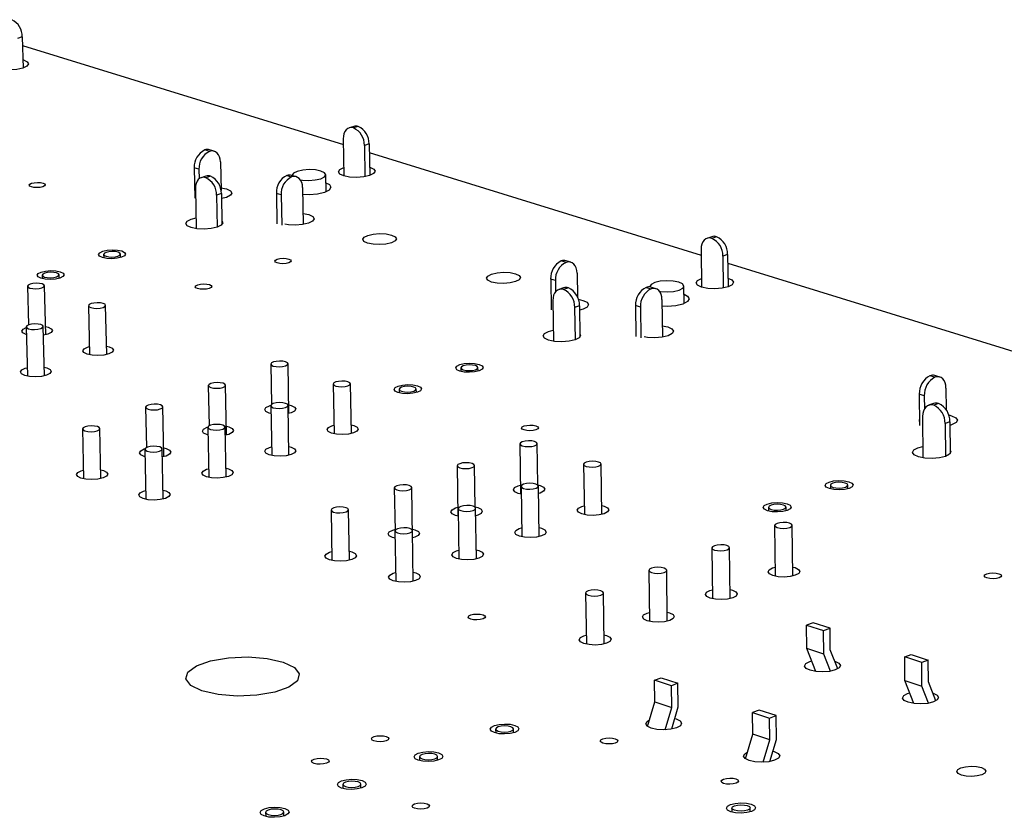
# Model space of a CAD drawing. Extents: x 79 to 216, y 65 to 126.
# Tile 13 of 14: x 169 to 194, y 91 to 110. Entities that reach past the tile are written whole.
import ezdxf

# ---------------------------------------------------------------- set-up
doc = ezdxf.new("R2010")
doc.units = 0
doc.layers.get('0').update_dxf_attribs({"linetype": 'CONTINUOUS'})

msp = doc.modelspace()

# ---------------------------------------------------------------- linework, layer by layer
at = {"color": 7, "linetype": 'CONTINUOUS'}
for p, q in [((169.452, 110.009), (169.335, 109.971)), ((169.452, 110.009), (169.47, 109.234)), ((169.457, 109.797), (177.417, 107.337)), ((177.676, 107.787), (177.558, 107.747)), ((177.788, 107.786), (177.671, 107.747)), ((177.415, 107.476), (177.431, 106.554)), ((178.057, 107.354), (177.939, 107.314)), ((177.939, 107.314), (177.953, 106.536)), ((178.057, 107.354), (178.071, 106.566)), ((174.095, 107.166), (173.979, 107.202)), ((174.213, 107.169), (174.097, 107.205)), ((178.061, 107.138), (186.294, 104.593)), ((173.835, 106.724), (173.719, 106.76)), ((173.719, 106.76), (173.734, 106.008)), ((174.368, 106.903), (174.383, 106.196)), ((173.835, 106.724), (173.84, 106.487)), ((174.009, 106.554), (173.89, 106.514)), ((174.121, 106.554), (174.002, 106.514)), ((176.016, 106.567), (176.133, 106.531)), ((176.252, 106.534), (176.135, 106.571)), ((176.151, 106.572), (176.151, 106.566)), ((176.988, 106.163), (176.98, 106.588)), ((176.406, 106.268), (176.423, 105.356)), ((173.748, 106.242), (173.768, 105.248)), ((174.39, 106.118), (174.271, 106.078)), ((174.271, 106.078), (174.287, 105.286)), ((174.39, 106.118), (174.405, 105.354)), ((175.872, 106.087), (175.756, 106.124)), ((175.756, 106.124), (175.77, 105.37)), ((175.872, 106.087), (175.887, 105.333)), ((186.557, 105.049), (186.439, 105.008)), ((186.677, 105.049), (186.559, 105.008)), ((171.47, 104.609), (171.472, 104.524)), ((171.889, 104.533), (171.887, 104.618)), ((186.292, 104.735), (186.303, 103.799)), ((186.952, 104.608), (186.834, 104.567)), ((186.834, 104.567), (186.843, 103.777)), ((186.952, 104.608), (186.961, 103.807)), ((182.943, 104.411), (182.823, 104.448)), ((183.062, 104.415), (182.942, 104.452)), ((186.955, 104.389), (195.475, 101.756)), ((169.944, 104.093), (169.946, 104.008)), ((170.365, 104.017), (170.363, 104.103)), ((183.216, 104.145), (183.224, 103.557)), ((170.032, 102.615), (170.004, 103.831)), ((182.681, 103.961), (182.561, 103.998)), ((182.561, 103.998), (182.572, 103.235)), ((182.681, 103.961), (182.684, 103.686)), ((185.874, 103.391), (185.868, 103.824)), ((169.583, 103.821), (169.605, 102.86)), ((182.88, 103.779), (182.761, 103.738)), ((183, 103.779), (182.88, 103.738)), ((184.93, 103.792), (185.051, 103.754)), ((185.024, 103.812), (185.024, 103.802)), ((185.17, 103.758), (185.049, 103.796)), ((171.096, 103.336), (171.123, 102.116)), ((171.545, 102.126), (171.519, 103.346)), ((182.615, 103.464), (182.629, 102.452)), ((183.276, 103.335), (183.156, 103.294)), ((183.276, 103.335), (183.287, 102.559)), ((184.788, 103.302), (184.667, 103.34)), ((184.667, 103.34), (184.677, 102.575)), ((185.323, 103.488), (185.335, 102.559)), ((183.156, 103.294), (183.168, 102.489)), ((184.788, 103.302), (184.798, 102.537)), ((169.549, 102.811), (169.577, 101.588)), ((170, 101.598), (169.973, 102.821)), ((170.027, 102.823), (170.092, 102.807)), ((175.617, 101.888), (175.636, 100.887)), ((176.067, 100.666), (176.044, 101.896)), ((180.332, 101.794), (180.333, 101.705)), ((180.758, 101.712), (180.757, 101.801)), ((177.166, 101.391), (177.188, 100.158)), ((177.616, 100.165), (177.594, 101.399)), ((192.096, 101.561), (191.972, 101.6)), ((192.215, 101.566), (192.091, 101.604)), ((174.067, 101.354), (174.088, 100.354)), ((174.52, 100.13), (174.495, 101.363)), ((178.801, 101.262), (178.803, 101.174)), ((179.229, 101.181), (179.227, 101.27)), ((191.831, 101.103), (191.707, 101.141)), ((191.707, 101.141), (191.713, 100.367)), ((192.367, 101.293), (192.371, 100.759)), ((191.831, 101.103), (191.833, 100.777)), ((192.058, 100.909), (191.938, 100.866)), ((192.185, 100.909), (192.065, 100.866)), ((172.51, 100.818), (172.531, 99.817)), ((172.965, 99.591), (172.939, 100.827)), ((175.615, 100.855), (175.639, 99.618)), ((176.068, 99.627), (176.044, 100.863)), ((176.063, 100.879), (176.125, 100.863)), ((191.788, 100.59), (191.797, 99.561)), ((192.468, 100.457), (192.349, 100.414)), ((192.349, 100.414), (192.355, 99.595)), ((192.437, 100.626), (192.508, 100.608)), ((192.468, 100.457), (192.474, 99.667)), ((170.945, 100.279), (170.973, 99.04)), ((171.402, 99.049), (171.375, 100.288)), ((174.057, 100.316), (174.082, 99.076)), ((174.512, 99.085), (174.487, 100.325)), ((174.515, 100.344), (174.579, 100.328)), ((182.241, 98.889), (182.226, 99.915)), ((172.492, 99.774), (172.518, 98.532)), ((172.949, 98.541), (172.923, 99.783)), ((172.96, 99.806), (173.024, 99.79)), ((181.794, 99.909), (181.812, 98.665)), ((180.241, 99.364), (180.261, 98.117)), ((180.691, 98.331), (180.674, 99.371)), ((183.379, 99.401), (183.397, 98.153)), ((183.83, 98.159), (183.813, 99.407)), ((178.681, 98.816), (178.699, 97.762)), ((179.136, 97.574), (179.115, 98.824)), ((181.826, 98.853), (181.845, 97.602)), ((182.244, 98.888), (182.301, 98.874)), ((182.279, 97.609), (182.26, 98.86)), ((189.5, 98.881), (189.501, 98.79)), ((189.934, 98.794), (189.933, 98.885)), ((177.113, 98.266), (177.135, 97.013)), ((177.57, 97.021), (177.548, 98.274)), ((180.265, 98.303), (180.285, 97.049)), ((180.69, 98.343), (180.751, 98.327)), ((180.72, 97.056), (180.7, 98.31)), ((187.966, 98.333), (187.967, 98.242)), ((188.401, 98.246), (188.4, 98.338)), ((178.696, 97.749), (178.717, 96.493)), ((179.132, 97.794), (179.194, 97.778)), ((179.153, 96.5), (179.132, 97.757)), ((188.117, 97.883), (188.131, 96.624)), ((188.568, 96.629), (188.555, 97.888)), ((186.562, 97.326), (186.577, 96.065)), ((187.015, 96.07), (187.001, 97.332)), ((184.999, 96.767), (185.015, 95.502)), ((185.455, 95.508), (185.439, 96.773)), ((183.428, 96.205), (183.446, 94.937)), ((183.886, 94.943), (183.869, 96.211)), ((189.072, 95.47), (188.91, 95.412)), ((188.91, 95.412), (189.33, 95.275)), ((188.916, 94.829), (188.91, 95.412)), ((189.492, 95.334), (189.072, 95.47)), ((189.33, 95.275), (189.492, 95.334)), ((189.336, 94.692), (189.33, 95.275)), ((189.497, 94.797), (189.492, 95.334)), ((189.336, 94.692), (188.916, 94.829)), ((189.141, 94.259), (188.916, 94.829)), ((189.682, 94.325), (189.497, 94.797)), ((189.503, 94.267), (189.336, 94.692)), ((191.344, 94.622), (191.505, 94.681)), ((191.767, 94.484), (191.344, 94.622)), ((191.349, 94.037), (191.344, 94.622)), ((191.505, 94.681), (191.929, 94.543)), ((191.929, 94.543), (191.767, 94.484)), ((191.933, 94.004), (191.929, 94.543)), ((191.772, 93.899), (191.767, 94.484)), ((185.137, 94.046), (185.301, 94.105)), ((185.301, 94.105), (185.72, 93.967)), ((185.557, 93.907), (185.137, 94.046)), ((185.144, 93.507), (185.137, 94.046)), ((185.72, 93.967), (185.557, 93.907)), ((185.564, 93.368), (185.557, 93.907)), ((185.727, 93.381), (185.72, 93.967)), ((191.349, 94.037), (191.772, 93.899)), ((191.573, 93.464), (191.349, 94.037)), ((191.939, 93.472), (191.772, 93.899)), ((192.118, 93.53), (191.933, 94.004)), ((184.967, 92.894), (185.144, 93.507)), ((185.144, 93.507), (185.564, 93.368)), ((185.403, 92.814), (185.564, 93.368)), ((185.569, 92.833), (185.727, 93.381)), ((187.732, 93.304), (187.568, 93.245)), ((187.574, 92.703), (187.568, 93.245)), ((187.568, 93.245), (187.992, 93.105)), ((188.155, 93.165), (187.732, 93.304)), ((187.992, 93.105), (188.155, 93.165)), ((187.998, 92.563), (187.992, 93.105)), ((188.161, 92.576), (188.155, 93.165)), ((181.642, 92.739), (181.641, 92.836)), ((181.196, 92.829), (181.197, 92.733)), ((187.396, 92.089), (187.574, 92.703)), ((187.998, 92.563), (187.574, 92.703)), ((187.836, 92.007), (187.998, 92.563)), ((188.002, 92.025), (188.161, 92.576)), ((179.305, 92.145), (179.306, 92.048)), ((179.752, 92.055), (179.751, 92.152)), ((177.402, 91.456), (177.404, 91.359)), ((177.851, 91.366), (177.85, 91.464)), ((187.509, 90.777), (187.508, 90.876)), ((175.488, 90.764), (175.49, 90.665)), ((175.939, 90.673), (175.937, 90.772)), ((187.057, 90.871), (187.059, 90.772))]:
    msp.add_line(p, q, dxfattribs=at)
for points in [[(169.465, 109.44), (169.479, 109.436), (169.574, 109.391), (169.604, 109.337), (169.567, 109.281), (169.467, 109.233), (169.32, 109.2), (169.148, 109.187), (168.978, 109.195), (168.835, 109.223), (168.741, 109.268), (168.71, 109.323), (168.748, 109.378), (168.844, 109.425)], [(177.671, 107.747), (177.62, 107.756), (177.571, 107.751), (177.526, 107.732), (177.487, 107.701), (177.456, 107.658), (177.432, 107.604), (177.419, 107.543), (177.415, 107.476)], [(174.368, 106.903), (174.362, 106.97), (174.346, 107.031), (174.32, 107.083), (174.285, 107.126), (174.244, 107.156), (174.197, 107.173), (174.147, 107.176), (174.095, 107.166)], [(178.072, 106.774), (178.17, 106.728), (178.204, 106.672), (178.169, 106.615), (178.07, 106.566), (177.922, 106.531), (177.747, 106.517), (177.573, 106.526), (177.426, 106.556), (177.328, 106.602), (177.294, 106.658), (177.33, 106.715), (177.428, 106.764)], [(174.002, 106.514), (173.951, 106.523), (173.902, 106.518), (173.858, 106.5), (173.819, 106.468), (173.788, 106.425), (173.765, 106.371), (173.751, 106.31), (173.748, 106.242)], [(176.406, 106.268), (176.4, 106.335), (176.384, 106.396), (176.358, 106.449), (176.324, 106.491), (176.282, 106.521), (176.236, 106.539), (176.185, 106.542), (176.133, 106.531)], [(176.275, 106.67), (176.184, 106.625), (176.151, 106.574), (176.152, 106.566)], [(176.334, 106.464), (176.404, 106.453), (176.563, 106.445), (176.722, 106.458), (176.857, 106.489), (176.948, 106.534), (176.98, 106.586), (176.949, 106.637), (176.86, 106.679), (176.727, 106.706), (176.568, 106.714), (176.41, 106.702), (176.275, 106.67)], [(169.966, 106.38), (170.008, 106.359), (170.022, 106.334), (170.006, 106.309), (169.961, 106.287), (169.895, 106.272), (169.818, 106.266), (169.741, 106.27), (169.677, 106.283), (169.635, 106.303), (169.621, 106.328), (169.638, 106.353), (169.682, 106.375), (169.748, 106.39), (169.825, 106.396), (169.902, 106.393), (169.966, 106.38)], [(176.984, 106.387), (177.07, 106.342), (177.11, 106.275), (177.068, 106.208), (176.95, 106.149), (176.774, 106.108), (176.568, 106.092), (176.41, 106.097)], [(174.381, 106.265), (174.521, 106.236), (174.618, 106.189), (174.651, 106.133), (174.615, 106.076), (174.515, 106.026), (174.393, 105.996)], [(176.418, 105.627), (176.558, 105.598), (176.656, 105.552), (176.69, 105.495), (176.654, 105.437), (176.553, 105.387), (176.404, 105.353), (176.229, 105.339), (176.054, 105.347), (175.969, 105.361)], [(174.404, 105.437), (174.423, 105.393), (174.386, 105.336), (174.285, 105.286), (174.136, 105.251), (173.96, 105.237), (173.785, 105.246), (173.638, 105.276), (173.54, 105.323), (173.508, 105.38), (173.545, 105.437), (173.645, 105.487), (173.762, 105.516)], [(178.612, 105.091), (178.702, 105.048), (178.733, 104.996), (178.701, 104.944), (178.61, 104.898), (178.474, 104.866), (178.314, 104.853), (178.154, 104.861), (178.019, 104.889), (177.929, 104.932), (177.898, 104.984), (177.93, 105.036), (178.021, 105.082), (178.157, 105.114), (178.317, 105.126), (178.476, 105.118), (178.612, 105.091)], [(186.559, 105.008), (186.506, 105.017), (186.455, 105.013), (186.409, 104.994), (186.368, 104.963), (186.335, 104.919), (186.311, 104.865), (186.296, 104.803), (186.292, 104.735)], [(171.918, 104.695), (171.989, 104.66), (172.013, 104.619), (171.985, 104.576), (171.911, 104.54), (171.802, 104.514), (171.674, 104.504), (171.546, 104.511), (171.439, 104.533), (171.368, 104.567), (171.345, 104.609), (171.372, 104.651), (171.446, 104.687), (171.556, 104.713), (171.684, 104.723), (171.811, 104.717), (171.918, 104.695)], [(171.534, 104.66), (171.487, 104.637), (171.47, 104.611), (171.485, 104.585), (171.529, 104.563), (171.596, 104.549), (171.676, 104.545), (171.756, 104.552), (171.824, 104.567), (171.87, 104.59), (171.887, 104.617), (171.873, 104.643), (171.829, 104.664), (171.762, 104.678), (171.682, 104.682), (171.602, 104.676), (171.534, 104.66)], [(176.066, 104.495), (176.109, 104.475), (176.124, 104.449), (176.108, 104.423), (176.064, 104.401), (175.997, 104.386), (175.919, 104.379), (175.842, 104.383), (175.776, 104.397), (175.732, 104.418), (175.718, 104.443), (175.734, 104.469), (175.778, 104.491), (175.845, 104.507), (175.923, 104.513), (176, 104.509), (176.066, 104.495)], [(183.216, 104.145), (183.209, 104.213), (183.193, 104.275), (183.168, 104.328), (183.134, 104.371), (183.093, 104.402), (183.046, 104.419), (182.995, 104.422), (182.943, 104.411)], [(170.394, 104.18), (170.465, 104.145), (170.488, 104.103), (170.46, 104.061), (170.386, 104.024), (170.276, 103.999), (170.147, 103.988), (170.02, 103.995), (169.913, 104.017), (169.842, 104.052), (169.819, 104.093), (169.847, 104.136), (169.921, 104.173), (170.031, 104.198), (170.159, 104.208), (170.287, 104.202), (170.394, 104.18)], [(170.008, 104.145), (169.962, 104.122), (169.944, 104.095), (169.959, 104.069), (170.003, 104.047), (170.07, 104.034), (170.15, 104.03), (170.23, 104.036), (170.299, 104.052), (170.345, 104.075), (170.363, 104.101), (170.348, 104.128), (170.304, 104.149), (170.237, 104.163), (170.157, 104.167), (170.077, 104.161), (170.008, 104.145)], [(181.689, 104.129), (181.78, 104.086), (181.812, 104.033), (181.781, 103.98), (181.69, 103.934), (181.554, 103.902), (181.393, 103.889), (181.232, 103.897), (181.095, 103.925), (181.004, 103.968), (180.972, 104.021), (181.004, 104.074), (181.095, 104.12), (181.231, 104.152), (181.391, 104.165), (181.552, 104.157), (181.689, 104.129)], [(169.647, 103.873), (169.6, 103.85), (169.583, 103.823), (169.597, 103.796), (169.642, 103.775), (169.709, 103.761), (169.79, 103.756), (169.87, 103.763), (169.94, 103.779), (169.987, 103.802), (170.004, 103.829), (169.99, 103.855), (169.945, 103.877), (169.878, 103.891), (169.797, 103.895), (169.716, 103.889), (169.647, 103.873)], [(174.093, 103.86), (174.137, 103.839), (174.152, 103.814), (174.135, 103.788), (174.09, 103.766), (174.024, 103.75), (173.945, 103.744), (173.868, 103.748), (173.802, 103.761), (173.759, 103.782), (173.744, 103.808), (173.76, 103.834), (173.805, 103.856), (173.872, 103.872), (173.95, 103.878), (174.028, 103.874), (174.093, 103.86)], [(185.145, 103.912), (185.055, 103.865), (185.024, 103.812)], [(185.249, 103.693), (185.288, 103.687), (185.45, 103.679), (185.611, 103.692), (185.747, 103.724), (185.838, 103.771), (185.868, 103.824), (185.835, 103.877), (185.742, 103.92), (185.604, 103.948), (185.442, 103.957), (185.281, 103.944), (185.145, 103.912), (185.145, 103.912)], [(186.955, 104.023), (187.057, 103.975), (187.095, 103.917), (187.061, 103.858), (186.963, 103.808), (186.813, 103.772), (186.636, 103.758), (186.458, 103.767), (186.307, 103.798), (186.205, 103.846), (186.168, 103.903), (186.201, 103.962), (186.3, 104.013), (186.301, 104.013)], [(182.88, 103.738), (182.828, 103.748), (182.777, 103.743), (182.731, 103.724), (182.69, 103.693), (182.657, 103.649), (182.633, 103.595), (182.619, 103.532), (182.615, 103.464)], [(185.323, 103.488), (185.317, 103.556), (185.301, 103.619), (185.276, 103.672), (185.242, 103.715), (185.2, 103.745), (185.154, 103.763), (185.103, 103.766), (185.051, 103.754)], [(185.871, 103.621), (185.955, 103.577), (185.999, 103.509), (185.959, 103.439), (185.842, 103.378), (185.665, 103.337), (185.455, 103.32), (185.325, 103.323)], [(171.454, 103.294), (171.501, 103.317), (171.519, 103.344), (171.504, 103.371), (171.459, 103.392), (171.391, 103.407), (171.311, 103.411), (171.23, 103.404), (171.16, 103.388), (171.113, 103.365), (171.096, 103.338), (171.111, 103.311), (171.155, 103.289), (171.223, 103.275), (171.304, 103.271), (171.385, 103.278), (171.454, 103.294)], [(183.246, 103.496), (183.363, 103.469), (183.464, 103.421), (183.5, 103.363), (183.466, 103.304), (183.366, 103.253), (183.277, 103.229)], [(169.908, 102.768), (169.955, 102.792), (169.972, 102.819), (169.958, 102.845), (169.913, 102.867), (169.845, 102.882), (169.765, 102.886), (169.683, 102.879), (169.614, 102.863), (169.566, 102.84), (169.549, 102.812), (169.563, 102.786), (169.608, 102.764), (169.676, 102.75), (169.757, 102.745), (169.838, 102.752), (169.908, 102.768)], [(169.553, 102.619), (169.546, 102.621), (169.466, 102.661), (169.44, 102.708), (169.471, 102.757), (169.549, 102.796)], [(170.092, 102.807), (170.172, 102.767), (170.198, 102.72), (170.167, 102.671), (170.082, 102.629), (169.978, 102.603)], [(183.285, 102.641), (183.303, 102.6), (183.268, 102.541), (183.168, 102.489), (183.017, 102.453), (182.839, 102.439), (182.66, 102.448), (182.509, 102.479), (182.407, 102.528), (182.371, 102.586), (182.406, 102.646), (182.506, 102.697), (182.625, 102.728)], [(185.331, 102.84), (185.469, 102.81), (185.571, 102.762), (185.608, 102.704), (185.574, 102.644), (185.474, 102.593), (185.324, 102.557), (185.146, 102.543), (184.967, 102.552), (184.881, 102.566)], [(171.541, 102.336), (171.605, 102.319), (171.685, 102.28), (171.712, 102.232), (171.681, 102.183), (171.597, 102.141), (171.472, 102.111), (171.326, 102.1), (171.181, 102.107), (171.059, 102.133), (170.978, 102.173), (170.952, 102.22), (170.983, 102.269), (171.067, 102.311), (171.118, 102.326)], [(175.681, 101.94), (175.634, 101.916), (175.617, 101.889), (175.633, 101.862), (175.678, 101.839), (175.747, 101.825), (175.829, 101.821), (175.911, 101.827), (175.98, 101.844), (176.027, 101.868), (176.044, 101.895), (176.028, 101.922), (175.983, 101.944), (175.914, 101.959), (175.832, 101.963), (175.75, 101.956), (175.681, 101.94)], [(180.784, 101.881), (180.858, 101.845), (180.884, 101.802), (180.858, 101.759), (180.785, 101.721), (180.674, 101.695), (180.544, 101.684), (180.414, 101.691), (180.304, 101.714), (180.23, 101.749), (180.204, 101.792), (180.23, 101.836), (180.304, 101.874), (180.414, 101.9), (180.544, 101.91), (180.674, 101.903), (180.784, 101.881)], [(169.996, 101.809), (170.061, 101.792), (170.141, 101.752), (170.167, 101.704), (170.136, 101.655), (170.051, 101.613), (169.926, 101.583), (169.779, 101.571), (169.634, 101.579), (169.512, 101.605), (169.431, 101.645), (169.405, 101.693), (169.437, 101.742), (169.522, 101.784), (169.572, 101.799)], [(180.394, 101.845), (180.348, 101.821), (180.332, 101.794), (180.348, 101.767), (180.394, 101.745), (180.463, 101.731), (180.544, 101.727), (180.625, 101.733), (180.694, 101.749), (180.74, 101.773), (180.757, 101.8), (180.74, 101.827), (180.694, 101.849), (180.625, 101.864), (180.544, 101.868), (180.463, 101.861), (180.394, 101.845)], [(174.132, 101.407), (174.085, 101.383), (174.067, 101.355), (174.083, 101.328), (174.128, 101.306), (174.197, 101.291), (174.279, 101.287), (174.361, 101.294), (174.431, 101.31), (174.478, 101.334), (174.495, 101.361), (174.48, 101.389), (174.434, 101.411), (174.365, 101.425), (174.284, 101.43), (174.202, 101.423), (174.132, 101.407)], [(177.53, 101.347), (177.577, 101.371), (177.594, 101.399), (177.578, 101.426), (177.532, 101.448), (177.463, 101.463), (177.381, 101.467), (177.299, 101.46), (177.229, 101.444), (177.183, 101.42), (177.166, 101.392), (177.182, 101.365), (177.228, 101.343), (177.297, 101.328), (177.379, 101.324), (177.461, 101.331), (177.53, 101.347)], [(192.367, 101.293), (192.361, 101.362), (192.346, 101.424), (192.32, 101.478), (192.287, 101.522), (192.246, 101.552), (192.199, 101.57), (192.148, 101.572), (192.096, 101.561)], [(179.256, 101.35), (179.329, 101.314), (179.355, 101.271), (179.329, 101.227), (179.255, 101.189), (179.144, 101.163), (179.013, 101.153), (178.883, 101.159), (178.773, 101.182), (178.699, 101.218), (178.674, 101.261), (178.7, 101.305), (178.774, 101.343), (178.885, 101.369), (179.015, 101.38), (179.145, 101.373), (179.256, 101.35)], [(178.864, 101.314), (178.818, 101.29), (178.801, 101.263), (178.817, 101.236), (178.863, 101.214), (178.932, 101.199), (179.014, 101.195), (179.095, 101.202), (179.165, 101.218), (179.211, 101.242), (179.227, 101.269), (179.211, 101.296), (179.165, 101.319), (179.096, 101.333), (179.015, 101.337), (178.933, 101.331), (178.864, 101.314)], [(172.575, 100.871), (172.528, 100.847), (172.51, 100.819), (172.525, 100.792), (172.571, 100.769), (172.64, 100.755), (172.722, 100.751), (172.804, 100.757), (172.874, 100.774), (172.922, 100.798), (172.939, 100.825), (172.924, 100.853), (172.878, 100.875), (172.809, 100.89), (172.727, 100.894), (172.645, 100.887), (172.575, 100.871)], [(175.98, 100.811), (176.028, 100.835), (176.044, 100.862), (176.029, 100.89), (175.983, 100.912), (175.914, 100.927), (175.832, 100.931), (175.749, 100.924), (175.679, 100.908), (175.632, 100.884), (175.615, 100.856), (175.631, 100.829), (175.677, 100.806), (175.746, 100.792), (175.828, 100.787), (175.91, 100.794), (175.98, 100.811)], [(175.619, 100.662), (175.578, 100.674), (175.496, 100.714), (175.468, 100.763), (175.498, 100.812), (175.583, 100.855), (175.621, 100.867)], [(176.125, 100.863), (176.207, 100.823), (176.236, 100.774), (176.205, 100.724), (176.121, 100.681), (176.048, 100.661)], [(192.065, 100.866), (192.011, 100.876), (191.958, 100.872), (191.91, 100.853), (191.868, 100.821), (191.834, 100.777), (191.808, 100.722), (191.793, 100.659), (191.788, 100.59)], [(191.712, 100.466), (191.708, 100.485), (191.712, 100.509)], [(192.508, 100.608), (192.614, 100.558), (192.653, 100.498), (192.621, 100.438), (192.522, 100.385), (192.469, 100.368)], [(171.011, 100.332), (170.963, 100.308), (170.945, 100.28), (170.96, 100.253), (171.006, 100.23), (171.075, 100.216), (171.157, 100.211), (171.239, 100.218), (171.31, 100.235), (171.357, 100.259), (171.375, 100.287), (171.36, 100.314), (171.314, 100.337), (171.246, 100.351), (171.164, 100.356), (171.081, 100.349), (171.011, 100.332)], [(174.061, 100.128), (174.029, 100.137), (173.947, 100.178), (173.919, 100.227), (173.95, 100.277), (174.035, 100.32), (174.064, 100.329)], [(174.423, 100.272), (174.47, 100.296), (174.487, 100.323), (174.472, 100.351), (174.426, 100.373), (174.357, 100.388), (174.275, 100.392), (174.192, 100.386), (174.122, 100.369), (174.075, 100.345), (174.057, 100.317), (174.073, 100.29), (174.119, 100.267), (174.188, 100.253), (174.27, 100.248), (174.353, 100.255), (174.423, 100.272)], [(174.579, 100.328), (174.661, 100.287), (174.689, 100.238), (174.658, 100.188), (174.573, 100.145), (174.491, 100.123)], [(177.612, 100.38), (177.674, 100.364), (177.757, 100.323), (177.785, 100.275), (177.755, 100.225), (177.671, 100.182), (177.546, 100.152), (177.398, 100.14), (177.251, 100.148), (177.126, 100.174), (177.044, 100.214), (177.015, 100.263), (177.045, 100.313), (177.129, 100.356), (177.184, 100.372)], [(182.194, 100.356), (182.24, 100.334), (182.256, 100.308), (182.24, 100.281), (182.195, 100.258), (182.128, 100.241), (182.048, 100.235), (181.968, 100.239), (181.901, 100.253), (181.855, 100.275), (181.839, 100.302), (181.855, 100.329), (181.9, 100.352), (181.967, 100.368), (182.047, 100.374), (182.127, 100.37), (182.194, 100.356)], [(181.857, 99.961), (181.81, 99.937), (181.794, 99.909), (181.81, 99.881), (181.857, 99.859), (181.928, 99.844), (182.01, 99.84), (182.093, 99.846), (182.163, 99.863), (182.21, 99.887), (182.226, 99.915), (182.209, 99.943), (182.162, 99.966), (182.092, 99.98), (182.009, 99.985), (181.927, 99.978), (181.857, 99.961)], [(172.496, 99.591), (172.472, 99.598), (172.39, 99.639), (172.363, 99.689), (172.394, 99.739), (172.479, 99.782), (172.497, 99.788)], [(172.858, 99.73), (172.905, 99.754), (172.923, 99.782), (172.907, 99.809), (172.862, 99.832), (172.792, 99.847), (172.71, 99.851), (172.627, 99.845), (172.557, 99.828), (172.509, 99.804), (172.492, 99.776), (172.507, 99.748), (172.553, 99.725), (172.622, 99.711), (172.704, 99.706), (172.787, 99.713), (172.858, 99.73)], [(173.024, 99.79), (173.106, 99.749), (173.134, 99.7), (173.103, 99.65), (173.017, 99.606), (172.927, 99.583)], [(176.064, 99.842), (176.126, 99.826), (176.209, 99.785), (176.237, 99.736), (176.207, 99.686), (176.122, 99.643), (175.996, 99.613), (175.848, 99.601), (175.701, 99.608), (175.576, 99.635), (175.493, 99.676), (175.465, 99.725), (175.496, 99.775), (175.581, 99.818), (175.635, 99.834)], [(192.474, 99.748), (192.49, 99.711), (192.457, 99.649), (192.358, 99.596), (192.206, 99.559), (192.025, 99.544), (191.842, 99.554), (191.686, 99.586), (191.58, 99.637), (191.541, 99.697), (191.573, 99.758), (191.673, 99.812), (191.794, 99.843)], [(180.304, 99.417), (180.257, 99.393), (180.241, 99.364), (180.257, 99.337), (180.304, 99.314), (180.375, 99.299), (180.458, 99.295), (180.54, 99.301), (180.611, 99.318), (180.658, 99.342), (180.674, 99.371), (180.658, 99.398), (180.611, 99.421), (180.54, 99.436), (180.458, 99.44), (180.375, 99.434), (180.304, 99.417)], [(183.75, 99.355), (183.797, 99.379), (183.813, 99.407), (183.796, 99.435), (183.748, 99.458), (183.678, 99.473), (183.595, 99.477), (183.512, 99.47), (183.442, 99.453), (183.395, 99.429), (183.379, 99.401), (183.396, 99.373), (183.443, 99.35), (183.514, 99.335), (183.597, 99.331), (183.68, 99.338), (183.75, 99.355)], [(171.397, 99.266), (171.463, 99.249), (171.544, 99.208), (171.572, 99.159), (171.54, 99.108), (171.454, 99.065), (171.327, 99.035), (171.179, 99.023), (171.031, 99.03), (170.907, 99.057), (170.826, 99.098), (170.799, 99.148), (170.831, 99.198), (170.916, 99.241), (170.968, 99.256)], [(174.508, 99.302), (174.571, 99.285), (174.654, 99.244), (174.682, 99.195), (174.651, 99.144), (174.566, 99.101), (174.439, 99.071), (174.291, 99.059), (174.143, 99.066), (174.019, 99.093), (173.936, 99.134), (173.908, 99.184), (173.94, 99.234), (174.025, 99.277), (174.078, 99.293)], [(189.958, 98.969), (190.034, 98.932), (190.063, 98.888), (190.039, 98.843), (189.966, 98.804), (189.854, 98.777), (189.722, 98.766), (189.589, 98.773), (189.476, 98.797), (189.399, 98.834), (189.37, 98.878), (189.395, 98.923), (189.468, 98.962), (189.579, 98.989), (189.711, 99), (189.844, 98.993), (189.958, 98.969)], [(189.561, 98.932), (189.515, 98.908), (189.5, 98.88), (189.518, 98.852), (189.566, 98.829), (189.637, 98.814), (189.72, 98.81), (189.803, 98.817), (189.872, 98.834), (189.918, 98.858), (189.933, 98.886), (189.915, 98.914), (189.867, 98.937), (189.796, 98.952), (189.713, 98.956), (189.631, 98.949), (189.561, 98.932)], [(172.944, 98.759), (173.009, 98.742), (173.091, 98.7), (173.119, 98.651), (173.087, 98.6), (173.002, 98.556), (172.875, 98.526), (172.726, 98.514), (172.578, 98.522), (172.453, 98.549), (172.371, 98.59), (172.344, 98.64), (172.375, 98.69), (172.461, 98.734), (172.513, 98.749)], [(178.745, 98.87), (178.697, 98.845), (178.681, 98.817), (178.697, 98.789), (178.744, 98.766), (178.814, 98.751), (178.897, 98.747), (178.98, 98.754), (179.051, 98.77), (179.098, 98.795), (179.115, 98.823), (179.098, 98.851), (179.052, 98.874), (178.981, 98.889), (178.898, 98.893), (178.815, 98.887), (178.745, 98.87)], [(181.829, 98.661), (181.752, 98.68), (181.668, 98.722), (181.638, 98.771), (181.667, 98.822), (181.751, 98.866), (181.809, 98.883)], [(182.197, 98.807), (182.244, 98.831), (182.26, 98.86), (182.244, 98.887), (182.196, 98.91), (182.126, 98.925), (182.042, 98.93), (181.959, 98.923), (181.889, 98.906), (181.842, 98.882), (181.826, 98.853), (181.842, 98.826), (181.89, 98.802), (181.96, 98.788), (182.044, 98.783), (182.127, 98.79), (182.197, 98.807)], [(182.301, 98.874), (182.385, 98.832), (182.415, 98.782), (182.386, 98.732), (182.302, 98.688), (182.263, 98.676)], [(188.425, 98.422), (188.502, 98.385), (188.53, 98.341), (188.506, 98.295), (188.432, 98.256), (188.32, 98.229), (188.188, 98.218), (188.054, 98.225), (187.941, 98.249), (187.864, 98.286), (187.836, 98.331), (187.861, 98.376), (187.934, 98.415), (188.046, 98.442), (188.178, 98.453), (188.311, 98.446), (188.425, 98.422)], [(177.177, 98.32), (177.13, 98.295), (177.113, 98.267), (177.129, 98.239), (177.175, 98.216), (177.246, 98.201), (177.329, 98.196), (177.412, 98.203), (177.483, 98.22), (177.531, 98.245), (177.548, 98.273), (177.532, 98.301), (177.485, 98.324), (177.414, 98.339), (177.331, 98.344), (177.248, 98.337), (177.177, 98.32)], [(180.268, 98.115), (180.2, 98.133), (180.116, 98.174), (180.086, 98.224), (180.116, 98.275), (180.201, 98.319), (180.257, 98.336)], [(180.637, 98.256), (180.684, 98.281), (180.7, 98.309), (180.684, 98.337), (180.636, 98.36), (180.566, 98.375), (180.482, 98.38), (180.399, 98.373), (180.328, 98.356), (180.281, 98.332), (180.265, 98.303), (180.281, 98.275), (180.328, 98.252), (180.399, 98.237), (180.482, 98.232), (180.566, 98.239), (180.637, 98.256)], [(180.751, 98.327), (180.836, 98.285), (180.865, 98.235), (180.836, 98.184), (180.752, 98.14), (180.703, 98.126)], [(183.827, 98.378), (183.886, 98.363), (183.971, 98.321), (184.002, 98.271), (183.973, 98.22), (183.889, 98.176), (183.763, 98.146), (183.614, 98.134), (183.464, 98.142), (183.337, 98.169), (183.252, 98.21), (183.222, 98.26), (183.251, 98.311), (183.335, 98.355), (183.393, 98.372)], [(188.028, 98.385), (187.981, 98.361), (187.966, 98.333), (187.984, 98.305), (188.032, 98.282), (188.103, 98.267), (188.186, 98.262), (188.269, 98.269), (188.339, 98.286), (188.385, 98.31), (188.4, 98.339), (188.382, 98.367), (188.334, 98.39), (188.263, 98.405), (188.18, 98.409), (188.097, 98.402), (188.028, 98.385)], [(178.699, 97.567), (178.64, 97.582), (178.556, 97.624), (178.527, 97.675), (178.557, 97.726), (178.642, 97.77), (178.698, 97.787)], [(179.068, 97.703), (179.116, 97.728), (179.132, 97.756), (179.116, 97.784), (179.069, 97.808), (178.998, 97.823), (178.915, 97.827), (178.831, 97.82), (178.76, 97.803), (178.713, 97.779), (178.696, 97.75), (178.712, 97.722), (178.759, 97.699), (178.83, 97.684), (178.913, 97.679), (178.997, 97.686), (179.068, 97.703)], [(179.194, 97.778), (179.278, 97.736), (179.307, 97.686), (179.277, 97.634), (179.193, 97.59), (179.135, 97.573)], [(182.276, 97.829), (182.335, 97.813), (182.42, 97.772), (182.451, 97.721), (182.422, 97.67), (182.337, 97.626), (182.211, 97.595), (182.061, 97.583), (181.911, 97.591), (181.784, 97.618), (181.699, 97.66), (181.669, 97.71), (181.698, 97.762), (181.783, 97.806), (181.841, 97.823)], [(188.179, 97.935), (188.133, 97.911), (188.117, 97.882), (188.135, 97.854), (188.184, 97.831), (188.255, 97.816), (188.339, 97.811), (188.423, 97.818), (188.493, 97.835), (188.54, 97.86), (188.555, 97.888), (188.537, 97.916), (188.489, 97.94), (188.417, 97.955), (188.333, 97.959), (188.25, 97.953), (188.179, 97.935)], [(177.566, 97.242), (177.629, 97.226), (177.713, 97.184), (177.742, 97.133), (177.712, 97.082), (177.626, 97.037), (177.499, 97.007), (177.349, 96.994), (177.199, 97.002), (177.072, 97.03), (176.988, 97.072), (176.959, 97.122), (176.99, 97.174), (177.076, 97.218), (177.131, 97.234)], [(180.716, 97.277), (180.778, 97.261), (180.863, 97.219), (180.893, 97.169), (180.863, 97.117), (180.778, 97.073), (180.651, 97.042), (180.501, 97.03), (180.351, 97.038), (180.224, 97.065), (180.139, 97.107), (180.109, 97.158), (180.139, 97.209), (180.224, 97.254), (180.281, 97.27)], [(186.625, 97.38), (186.578, 97.355), (186.562, 97.326), (186.58, 97.298), (186.628, 97.274), (186.7, 97.259), (186.784, 97.254), (186.868, 97.261), (186.938, 97.278), (186.985, 97.303), (187.001, 97.332), (186.983, 97.36), (186.935, 97.384), (186.863, 97.399), (186.779, 97.404), (186.695, 97.397), (186.625, 97.38)], [(185.062, 96.821), (185.015, 96.796), (184.999, 96.767), (185.016, 96.738), (185.065, 96.715), (185.136, 96.7), (185.221, 96.695), (185.305, 96.702), (185.376, 96.719), (185.423, 96.744), (185.439, 96.773), (185.421, 96.802), (185.373, 96.825), (185.301, 96.84), (185.217, 96.845), (185.133, 96.838), (185.062, 96.821)], [(188.566, 96.852), (188.623, 96.837), (188.71, 96.794), (188.742, 96.744), (188.714, 96.692), (188.631, 96.647), (188.504, 96.616), (188.354, 96.604), (188.203, 96.612), (188.074, 96.639), (187.987, 96.682), (187.955, 96.733), (187.983, 96.784), (188.066, 96.829), (188.129, 96.847)], [(179.15, 96.723), (179.212, 96.706), (179.297, 96.664), (179.326, 96.613), (179.296, 96.561), (179.211, 96.517), (179.083, 96.486), (178.933, 96.474), (178.782, 96.482), (178.655, 96.509), (178.57, 96.551), (178.541, 96.602), (178.571, 96.654), (178.657, 96.699), (178.713, 96.715)], [(193.681, 96.687), (193.729, 96.664), (193.747, 96.637), (193.732, 96.609), (193.688, 96.584), (193.62, 96.568), (193.538, 96.561), (193.456, 96.565), (193.386, 96.58), (193.338, 96.603), (193.32, 96.631), (193.335, 96.659), (193.379, 96.683), (193.448, 96.7), (193.529, 96.706), (193.611, 96.702), (193.681, 96.687)], [(183.492, 96.259), (183.444, 96.234), (183.428, 96.205), (183.445, 96.177), (183.493, 96.153), (183.565, 96.137), (183.649, 96.133), (183.734, 96.14), (183.805, 96.157), (183.852, 96.182), (183.869, 96.211), (183.851, 96.24), (183.803, 96.264), (183.731, 96.279), (183.647, 96.284), (183.563, 96.277), (183.492, 96.259)], [(187.013, 96.294), (187.071, 96.279), (187.158, 96.236), (187.19, 96.185), (187.161, 96.133), (187.077, 96.088), (186.95, 96.057), (186.799, 96.044), (186.648, 96.053), (186.519, 96.08), (186.432, 96.123), (186.401, 96.174), (186.429, 96.226), (186.513, 96.271), (186.574, 96.289)], [(180.882, 95.667), (180.928, 95.644), (180.944, 95.616), (180.928, 95.588), (180.882, 95.563), (180.813, 95.547), (180.731, 95.54), (180.649, 95.544), (180.58, 95.559), (180.534, 95.582), (180.518, 95.61), (180.534, 95.638), (180.58, 95.663), (180.649, 95.68), (180.731, 95.686), (180.812, 95.682), (180.882, 95.667)], [(185.452, 95.733), (185.511, 95.718), (185.597, 95.675), (185.629, 95.623), (185.6, 95.571), (185.516, 95.526), (185.388, 95.495), (185.237, 95.482), (185.085, 95.491), (184.956, 95.518), (184.869, 95.561), (184.838, 95.613), (184.867, 95.665), (184.952, 95.71), (185.012, 95.728)], [(183.883, 95.17), (183.943, 95.154), (184.029, 95.111), (184.061, 95.059), (184.031, 95.006), (183.946, 94.961), (183.818, 94.93), (183.666, 94.917), (183.514, 94.926), (183.385, 94.953), (183.299, 94.996), (183.268, 95.048), (183.297, 95.101), (183.382, 95.146), (183.442, 95.164)], [(175.924, 94.495), (176.202, 94.36), (176.325, 94.198), (176.279, 94.029), (176.068, 93.872), (175.718, 93.747), (175.271, 93.669), (174.781, 93.647), (174.308, 93.685), (173.909, 93.777), (173.632, 93.913), (173.511, 94.075), (173.559, 94.245), (173.771, 94.401), (174.121, 94.525), (174.566, 94.602), (175.054, 94.624), (175.525, 94.586), (175.924, 94.495)], [(189.613, 94.514), (189.711, 94.466), (189.748, 94.408), (189.717, 94.349), (189.623, 94.298), (189.481, 94.263), (189.312, 94.249), (189.141, 94.259), (188.996, 94.29), (188.898, 94.338), (188.862, 94.396), (188.893, 94.455), (188.987, 94.506), (189.037, 94.521)], [(192.047, 93.721), (192.146, 93.672), (192.183, 93.614), (192.153, 93.554), (192.06, 93.503), (191.917, 93.468), (191.747, 93.454), (191.576, 93.463), (191.43, 93.495), (191.331, 93.543), (191.294, 93.602), (191.324, 93.661), (191.418, 93.713), (191.469, 93.729)], [(185.644, 93.092), (185.677, 93.082), (185.775, 93.033), (185.81, 92.974), (185.778, 92.914), (185.682, 92.863), (185.539, 92.827), (185.368, 92.813), (185.198, 92.823), (185.052, 92.854), (184.955, 92.903), (184.919, 92.962), (184.952, 93.022), (185.015, 93.06)], [(181.669, 92.923), (181.747, 92.884), (181.774, 92.837), (181.747, 92.789), (181.671, 92.748), (181.555, 92.72), (181.419, 92.709), (181.283, 92.716), (181.167, 92.742), (181.09, 92.781), (181.062, 92.828), (181.089, 92.876), (181.166, 92.917), (181.282, 92.945), (181.418, 92.956), (181.554, 92.949), (181.669, 92.923)], [(181.575, 92.889), (181.503, 92.905), (181.418, 92.91), (181.333, 92.903), (181.261, 92.885), (181.213, 92.859), (181.196, 92.83), (181.213, 92.8), (181.261, 92.776), (181.333, 92.76), (181.419, 92.755), (181.504, 92.762), (181.576, 92.78), (181.624, 92.806), (181.641, 92.835), (181.624, 92.865), (181.575, 92.889)], [(178.483, 92.647), (178.53, 92.623), (178.546, 92.594), (178.529, 92.565), (178.482, 92.54), (178.412, 92.523), (178.329, 92.516), (178.246, 92.521), (178.176, 92.536), (178.13, 92.56), (178.114, 92.589), (178.13, 92.618), (178.178, 92.643), (178.248, 92.66), (178.331, 92.667), (178.413, 92.662), (178.483, 92.647)], [(184.162, 92.592), (184.21, 92.568), (184.227, 92.539), (184.211, 92.51), (184.164, 92.485), (184.094, 92.468), (184.011, 92.461), (183.928, 92.465), (183.858, 92.481), (183.81, 92.505), (183.793, 92.533), (183.809, 92.562), (183.856, 92.588), (183.926, 92.605), (184.009, 92.612), (184.092, 92.607), (184.162, 92.592)], [(177, 92.09), (177.047, 92.066), (177.063, 92.037), (177.046, 92.008), (176.999, 91.982), (176.928, 91.965), (176.845, 91.958), (176.762, 91.963), (176.692, 91.978), (176.645, 92.002), (176.629, 92.031), (176.646, 92.06), (176.694, 92.086), (176.764, 92.103), (176.847, 92.11), (176.93, 92.105), (177, 92.09)], [(179.78, 92.24), (179.858, 92.201), (179.885, 92.153), (179.857, 92.105), (179.78, 92.064), (179.664, 92.035), (179.527, 92.024), (179.391, 92.031), (179.275, 92.057), (179.198, 92.096), (179.171, 92.144), (179.198, 92.192), (179.276, 92.233), (179.392, 92.262), (179.528, 92.273), (179.665, 92.265), (179.78, 92.24)], [(179.686, 92.206), (179.613, 92.222), (179.528, 92.226), (179.443, 92.219), (179.37, 92.201), (179.322, 92.176), (179.305, 92.146), (179.321, 92.116), (179.37, 92.091), (179.442, 92.075), (179.527, 92.071), (179.613, 92.078), (179.685, 92.095), (179.734, 92.121), (179.751, 92.151), (179.734, 92.181), (179.686, 92.206)], [(188.077, 92.286), (188.108, 92.277), (188.207, 92.228), (188.244, 92.168), (188.212, 92.108), (188.117, 92.056), (187.973, 92.02), (187.802, 92.006), (187.63, 92.016), (187.483, 92.048), (187.385, 92.097), (187.348, 92.157), (187.38, 92.217), (187.445, 92.256)], [(193.248, 91.876), (193.328, 91.836), (193.358, 91.788), (193.334, 91.74), (193.259, 91.698), (193.144, 91.669), (193.007, 91.658), (192.869, 91.666), (192.75, 91.691), (192.67, 91.731), (192.64, 91.779), (192.664, 91.827), (192.74, 91.869), (192.854, 91.898), (192.991, 91.909), (193.129, 91.901), (193.248, 91.876)], [(187.158, 91.594), (187.206, 91.57), (187.224, 91.541), (187.208, 91.512), (187.162, 91.487), (187.092, 91.469), (187.008, 91.462), (186.925, 91.467), (186.853, 91.483), (186.805, 91.507), (186.788, 91.536), (186.804, 91.565), (186.85, 91.59), (186.92, 91.608), (187.003, 91.615), (187.087, 91.61), (187.158, 91.594)], [(177.88, 91.552), (177.957, 91.513), (177.984, 91.465), (177.956, 91.417), (177.878, 91.375), (177.761, 91.346), (177.624, 91.335), (177.487, 91.343), (177.371, 91.368), (177.294, 91.408), (177.268, 91.456), (177.296, 91.504), (177.374, 91.546), (177.491, 91.574), (177.628, 91.586), (177.764, 91.578), (177.88, 91.552)], [(177.785, 91.518), (177.712, 91.534), (177.627, 91.539), (177.541, 91.532), (177.469, 91.514), (177.42, 91.488), (177.402, 91.457), (177.419, 91.428), (177.467, 91.403), (177.539, 91.387), (177.625, 91.382), (177.711, 91.389), (177.783, 91.407), (177.832, 91.433), (177.85, 91.463), (177.833, 91.493), (177.785, 91.518)], [(175.968, 90.86), (176.045, 90.821), (176.071, 90.773), (176.043, 90.724), (175.964, 90.682), (175.847, 90.653), (175.71, 90.642), (175.572, 90.649), (175.456, 90.675), (175.38, 90.715), (175.354, 90.763), (175.382, 90.812), (175.461, 90.854), (175.578, 90.883), (175.715, 90.894), (175.852, 90.886), (175.968, 90.86)], [(179.495, 90.977), (179.542, 90.953), (179.558, 90.924), (179.542, 90.894), (179.494, 90.869), (179.423, 90.851), (179.34, 90.844), (179.256, 90.849), (179.185, 90.865), (179.138, 90.889), (179.122, 90.918), (179.139, 90.948), (179.186, 90.973), (179.257, 90.991), (179.341, 90.998), (179.424, 90.993), (179.495, 90.977)], [(187.534, 90.966), (187.614, 90.926), (187.643, 90.878), (187.617, 90.829), (187.54, 90.787), (187.424, 90.758), (187.287, 90.747), (187.149, 90.755), (187.031, 90.781), (186.951, 90.821), (186.922, 90.869), (186.948, 90.917), (187.025, 90.959), (187.141, 90.988), (187.278, 91), (187.416, 90.992), (187.534, 90.966)], [(187.44, 90.931), (187.49, 90.906), (187.508, 90.876), (187.492, 90.846), (187.444, 90.819), (187.371, 90.801), (187.285, 90.794), (187.199, 90.799), (187.125, 90.815), (187.076, 90.84), (187.057, 90.87), (187.074, 90.901), (187.121, 90.927), (187.194, 90.945), (187.28, 90.952), (187.366, 90.947), (187.44, 90.931)], [(175.872, 90.826), (175.8, 90.842), (175.714, 90.847), (175.628, 90.84), (175.555, 90.822), (175.506, 90.795), (175.488, 90.765), (175.504, 90.735), (175.553, 90.71), (175.625, 90.694), (175.711, 90.689), (175.797, 90.696), (175.87, 90.714), (175.919, 90.74), (175.937, 90.771), (175.92, 90.801), (175.872, 90.826)]]:
    msp.add_lwpolyline(points, dxfattribs=at)
for centre, radius, start, end in [((168.994, 110.02), 0.458, 358.6441, 64.6466), ((177.475, 107.326), 0.464, 358.5586, 65.0777), ((177.732, 107.616), 0.179, 71.4702, 108.0329), ((177.593, 107.365), 0.464, 358.5548, 65.0886), ((174.179, 106.787), 0.461, 115.7568, 183.3419), ((174.295, 106.75), 0.461, 115.7657, 183.338), ((174.043, 107.024), 0.189, 73.2648, 109.8648), ((173.802, 106.089), 0.47, 358.6776, 64.7345), ((174.064, 106.386), 0.177, 71.1857, 108.0128), ((173.921, 106.129), 0.469, 358.6737, 64.7457), ((176.219, 106.15), 0.464, 115.9119, 183.2729), ((176.336, 106.114), 0.464, 115.9208, 183.269), ((176.08, 106.39), 0.188, 73.2752, 109.9945), ((186.617, 104.87), 0.189, 71.4824, 108.4626), ((186.482, 104.621), 0.47, 358.466, 65.5394), ((186.364, 104.58), 0.47, 358.4698, 65.5284), ((183.034, 104.023), 0.474, 116.4318, 183.041), ((183.154, 103.986), 0.475, 116.441, 183.0369), ((182.888, 104.273), 0.187, 73.3111, 110.434), ((182.939, 103.602), 0.187, 71.1985, 108.4411), ((182.681, 103.306), 0.476, 358.5879, 65.1855), ((182.8, 103.347), 0.476, 358.5841, 65.1966), ((185.144, 103.365), 0.478, 116.5932, 182.9688), ((185.265, 103.327), 0.478, 116.6025, 182.9646), ((184.995, 103.618), 0.186, 73.3225, 110.5721), ((192.195, 101.165), 0.489, 117.1347, 182.7257), ((192.319, 101.126), 0.489, 117.1443, 182.7214), ((192.038, 101.428), 0.184, 73.3622, 111.0402), ((192.121, 100.722), 0.197, 71.2103, 108.8932), ((191.986, 100.469), 0.482, 358.4954, 65.6564), ((191.866, 100.427), 0.482, 358.4992, 65.6452)]:
    msp.add_arc(centre, radius, start, end, dxfattribs=at)

doc.saveas('drawing.dxf')
